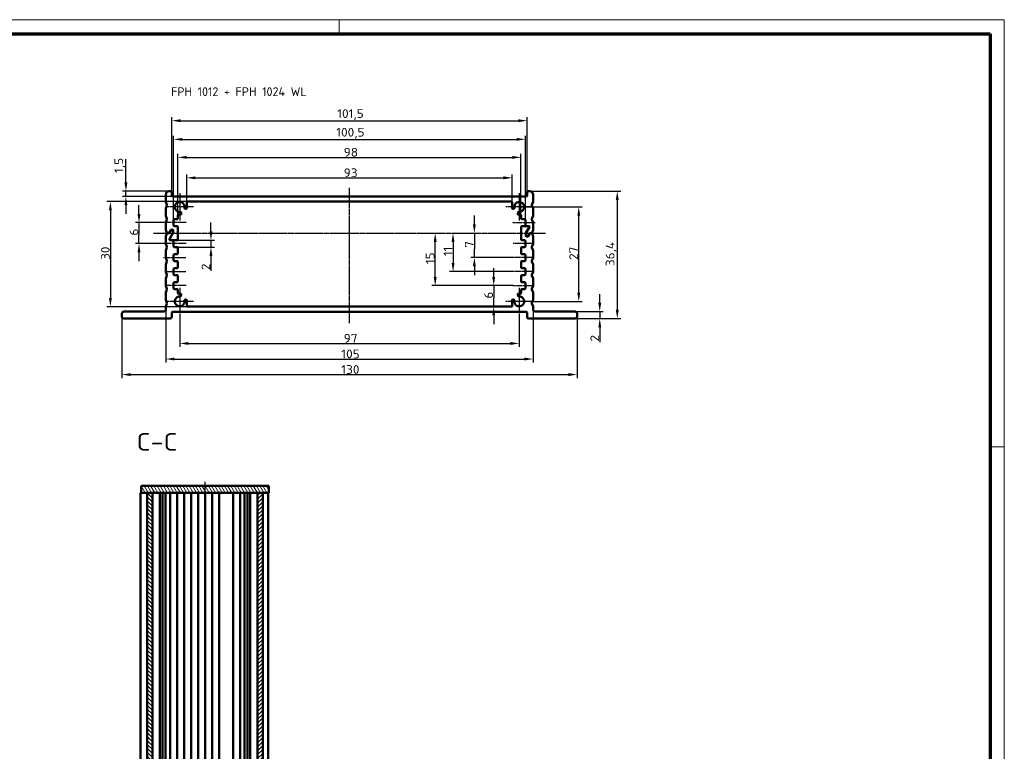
# Model space of a CAD drawing. Header units: millimetres. Extents: x 1 to 593, y 1 to 419.
# Tile 6 of 6: x 312 to 593, y 210 to 419. Entities that reach past the tile are written whole.
import ezdxf

# ---------------------------------------------------------------- set-up
doc = ezdxf.new("R2010")
doc.units = ezdxf.units.MM
doc.linetypes.add('CHAIN', pattern=[0.3543, 0.2362, -0.0295, 0.0591, -0.0295])
doc.linetypes.add('DASH_DOT', pattern=[0.37, 0.24, -0.06, 0.01, -0.06])
doc.layers.get('0').update_dxf_attribs({"lineweight": 25})
for name, color, linetype, lineweight in [('Bemaßung (ISO)', 1, 'Continuous', 25), ('Mittellinie (ISO)', 1, 'DASH_DOT', 25), ('Mittelpunktmarkierung (ISO)', 1, 'DASH_DOT', 25), ('Rahmen (ISO)', 7, 'Continuous', 70), ('Schraffur (ISO)', 1, 'Continuous', 18), ('Sichtbar (ISO)', 7, 'Continuous', 50), ('Symbol (ISO)', 1, 'Continuous', 25)]:
    doc.layers.add(name, color=color, linetype=linetype, lineweight=lineweight)
doc.styles.add('2_5', font='isocpeur.ttf', dxfattribs={"width": 1.1})
doc.styles.add('5', font='isocpeur.ttf', dxfattribs={"width": 1.1})
doc.styles.add('Notiztext (DIN)', font='isocpeur.ttf', dxfattribs={"width": 1.1})
doc.dimstyles.new('Standard (DIN)', dxfattribs={"dimtxt": 2.5, "dimasz": 2.5, "dimexe": 1, "dimexo": 0, "dimgap": 0.2, "dimtad": 1, "dimdec": 6, "dimrnd": 1e-08, "dimtxsty": '2_5', "dimcen": 0.09, "dimdle": 7, "dimclrd": 256, "dimclre": 256, "dimclrt": 5, "dimadec": 6, "dimazin": 2, "dimtfac": 0.72, "dimtmove": 0, "dimatfit": 3, "dimfxl": 1, "dimtolj": 1, "dimlwd": -1, "dimlwe": -1, "dimarcsym": 0})

# ---------------------------------------------------------------- blocks, each defined once
blk = doc.blocks.new('*D9')
at = {"layer": 'Bemaßung (ISO)'}
for p, q in [((345.8, 363.52), (345.8, 366.02)), ((353.38, 361.02), (344.8, 361.02)), ((345.8, 361.02), (345.8, 358.52)), ((345.8, 358.52), (345.8, 357.52)), ((345.8, 355.02), (345.8, 357.52)), ((352.8, 355.02), (344.8, 355.02)), ((345.8, 352.52), (345.8, 350.02))]:
    blk.add_line(p, q, dxfattribs=at)
for points in [[(345.39, 363.52), (346.22, 363.52), (345.8, 361.02)], [(345.39, 352.52), (346.22, 352.52), (345.8, 355.02)]]:
    blk.add_solid(points, dxfattribs=at)
at = {"layer": 'Defpoints', "color": 0}
for p in [(353.38, 361.02), (345.8, 355.02), (352.8, 355.02)]:
    blk.add_point(p, dxfattribs=at)
at = {"layer": 'Bemaßung (ISO)', "color": 5, "insert": (345.6, 357.33), "char_height": 2.5, "attachment_point": 7, "rotation": 90, "style": '2_5'}
blk.add_mtext('\\A1;6', dxfattribs=at)
blk = doc.blocks.new('*D10')
at = {"layer": 'Bemaßung (ISO)'}
for p, q in [((366.37, 358.52), (366.37, 361.02)), ((356.73, 356.02), (367.37, 356.02)), ((366.37, 356.02), (366.37, 354.02)), ((356.73, 354.02), (367.37, 354.02)), ((366.37, 351.52), (366.37, 347.25))]:
    blk.add_line(p, q, dxfattribs=at)
for points in [[(365.95, 358.52), (366.79, 358.52), (366.37, 356.02)], [(365.95, 351.52), (366.79, 351.52), (366.37, 354.02)]]:
    blk.add_solid(points, dxfattribs=at)
at = {"layer": 'Defpoints', "color": 0}
for p in [(356.73, 356.02), (356.73, 354.02), (366.37, 354.02)]:
    blk.add_point(p, dxfattribs=at)
at = {"layer": 'Bemaßung (ISO)', "color": 5, "insert": (366.17, 347.45), "char_height": 2.5, "attachment_point": 7, "rotation": 90, "style": '2_5'}
blk.add_mtext('\\A1;2', dxfattribs=at)
blk = doc.blocks.new('*D11')
at = {"layer": 'Bemaßung (ISO)'}
for p, q in [((359.63, 367.02), (336.63, 367.02)), ((337.63, 364.52), (337.63, 339.52)), ((359.63, 337.02), (336.63, 337.02))]:
    blk.add_line(p, q, dxfattribs=at)
for points in [[(337.22, 364.52), (338.05, 364.52), (337.63, 367.02)], [(337.22, 339.52), (338.05, 339.52), (337.63, 337.02)]]:
    blk.add_solid(points, dxfattribs=at)
at = {"layer": 'Defpoints', "color": 0}
for p in [(359.63, 367.02), (337.63, 337.02), (359.63, 337.02)]:
    blk.add_point(p, dxfattribs=at)
at = {"layer": 'Bemaßung (ISO)', "color": 5, "insert": (337.43, 350.37), "char_height": 2.5, "attachment_point": 7, "rotation": 90, "style": '2_5'}
blk.add_mtext('\\A1;30', dxfattribs=at)
blk = doc.blocks.new('*D12')
at = {"layer": 'Bemaßung (ISO)'}
for p, q in [((342.06, 372.52), (342.06, 379.13)), ((354.43, 370.02), (341.06, 370.02)), ((355.38, 368.52), (341.06, 368.52)), ((342.06, 368.52), (342.06, 370.02)), ((342.06, 366.02), (342.06, 363.52))]:
    blk.add_line(p, q, dxfattribs=at)
for points in [[(341.65, 372.52), (342.48, 372.52), (342.06, 370.02)], [(341.65, 366.02), (342.48, 366.02), (342.06, 368.52)]]:
    blk.add_solid(points, dxfattribs=at)
at = {"layer": 'Defpoints', "color": 0}
for p in [(342.06, 370.02), (354.43, 370.02), (355.38, 368.52)]:
    blk.add_point(p, dxfattribs=at)
at = {"layer": 'Bemaßung (ISO)', "color": 5, "insert": (341.86, 375.22), "char_height": 2.5, "attachment_point": 7, "rotation": 90, "style": '2_5'}
blk.add_mtext('\\A1;1,5', dxfattribs=at)
blk = doc.blocks.new('*D13')
at = {"layer": 'Bemaßung (ISO)'}
for p, q in [((357.43, 334.62), (357.43, 325.52)), ((454.43, 334.62), (454.43, 325.52)), ((359.93, 326.52), (451.93, 326.52))]:
    blk.add_line(p, q, dxfattribs=at)
for points in [[(359.93, 326.94), (359.93, 326.1), (357.43, 326.52)], [(451.93, 326.94), (451.93, 326.1), (454.43, 326.52)]]:
    blk.add_solid(points, dxfattribs=at)
at = {"layer": 'Defpoints', "color": 0}
for p in [(357.43, 334.62), (454.43, 334.62), (454.43, 326.52)]:
    blk.add_point(p, dxfattribs=at)
at = {"layer": 'Bemaßung (ISO)', "color": 5, "insert": (404.28, 326.72), "char_height": 2.5, "attachment_point": 7, "style": '2_5'}
blk.add_mtext('\\A1;97', dxfattribs=at)
blk = doc.blocks.new('*D14')
at = {"layer": 'Bemaßung (ISO)'}
for p, q in [((353.43, 336.12), (353.43, 321.06)), ((458.43, 336.12), (458.43, 321.06)), ((355.93, 322.06), (455.93, 322.06))]:
    blk.add_line(p, q, dxfattribs=at)
for points in [[(355.93, 322.48), (355.93, 321.65), (353.43, 322.06)], [(455.93, 322.48), (455.93, 321.65), (458.43, 322.06)]]:
    blk.add_solid(points, dxfattribs=at)
at = {"layer": 'Defpoints', "color": 0}
for p in [(353.43, 336.12), (458.43, 336.12), (458.43, 322.06)]:
    blk.add_point(p, dxfattribs=at)
at = {"layer": 'Bemaßung (ISO)', "color": 5, "insert": (403.59, 322.26), "char_height": 2.5, "attachment_point": 7, "style": '2_5'}
blk.add_mtext('\\A1;105', dxfattribs=at)
blk = doc.blocks.new('*D15')
at = {"layer": 'Bemaßung (ISO)'}
for p, q in [((340.93, 334.12), (340.93, 316.62)), ((470.93, 334.12), (470.93, 316.62)), ((343.43, 317.62), (468.43, 317.62))]:
    blk.add_line(p, q, dxfattribs=at)
for points in [[(343.43, 318.04), (343.43, 317.2), (340.93, 317.62)], [(468.43, 318.04), (468.43, 317.2), (470.93, 317.62)]]:
    blk.add_solid(points, dxfattribs=at)
at = {"layer": 'Defpoints', "color": 0}
for p in [(340.93, 334.12), (470.93, 334.12), (470.93, 317.62)]:
    blk.add_point(p, dxfattribs=at)
at = {"layer": 'Bemaßung (ISO)', "color": 5, "insert": (403.59, 317.82), "char_height": 2.5, "attachment_point": 7, "style": '2_5'}
blk.add_mtext('\\A1;130', dxfattribs=at)
blk = doc.blocks.new('*D16')
at = {"layer": 'Bemaßung (ISO)'}
for p, q in [((477.43, 338.12), (477.43, 340.62)), ((470.43, 335.62), (478.43, 335.62)), ((477.43, 335.62), (477.43, 333.62)), ((470.43, 333.62), (478.43, 333.62)), ((477.43, 331.12), (477.43, 326.85))]:
    blk.add_line(p, q, dxfattribs=at)
for points in [[(477.02, 338.12), (477.85, 338.12), (477.43, 335.62)], [(477.02, 331.12), (477.85, 331.12), (477.43, 333.62)]]:
    blk.add_solid(points, dxfattribs=at)
at = {"layer": 'Defpoints', "color": 0}
for p in [(470.43, 335.62), (470.43, 333.62), (477.43, 333.62)]:
    blk.add_point(p, dxfattribs=at)
at = {"layer": 'Bemaßung (ISO)', "color": 5, "insert": (477.23, 327.05), "char_height": 2.5, "attachment_point": 7, "rotation": 90, "style": '2_5'}
blk.add_mtext('\\A1;2', dxfattribs=at)
blk = doc.blocks.new('*D17')
at = {"layer": 'Bemaßung (ISO)'}
for p, q in [((454.43, 365.52), (472.43, 365.52)), ((471.43, 341.02), (471.43, 363.02)), ((458.33, 338.52), (472.43, 338.52))]:
    blk.add_line(p, q, dxfattribs=at)
for points in [[(471.02, 363.02), (471.85, 363.02), (471.43, 365.52)], [(471.02, 341.02), (471.85, 341.02), (471.43, 338.52)]]:
    blk.add_solid(points, dxfattribs=at)
at = {"layer": 'Defpoints', "color": 0}
for p in [(454.43, 365.52), (471.43, 365.52), (458.33, 338.52)]:
    blk.add_point(p, dxfattribs=at)
at = {"layer": 'Bemaßung (ISO)', "color": 5, "insert": (471.23, 350.37), "char_height": 2.5, "attachment_point": 7, "rotation": 90, "style": '2_5'}
blk.add_mtext('\\A1;27', dxfattribs=at)
blk = doc.blocks.new('*D18')
at = {"layer": 'Bemaßung (ISO)'}
for p, q in [((457.43, 370.02), (483.43, 370.02)), ((482.43, 367.52), (482.43, 336.12)), ((470.43, 333.62), (483.43, 333.62))]:
    blk.add_line(p, q, dxfattribs=at)
for points in [[(482.02, 367.52), (482.85, 367.52), (482.43, 370.02)], [(482.02, 336.12), (482.85, 336.12), (482.43, 333.62)]]:
    blk.add_solid(points, dxfattribs=at)
at = {"layer": 'Defpoints', "color": 0}
for p in [(457.43, 370.02), (470.43, 333.62), (482.43, 333.62)]:
    blk.add_point(p, dxfattribs=at)
at = {"layer": 'Bemaßung (ISO)', "color": 5, "insert": (482.23, 348.59), "char_height": 2.5, "attachment_point": 7, "rotation": 90, "style": '2_5'}
blk.add_mtext('\\A1;36,4', dxfattribs=at)
blk = doc.blocks.new('*D19')
at = {"layer": 'Bemaßung (ISO)'}
for p, q in [((441.61, 360.52), (441.61, 363.02)), ((441.61, 358.02), (441.61, 355.52)), ((441.61, 355.52), (441.61, 353.52)), ((441.61, 351.02), (441.61, 353.52)), ((452.63, 351.02), (440.61, 351.02)), ((441.61, 348.52), (441.61, 346.02))]:
    blk.add_line(p, q, dxfattribs=at)
for points in [[(441.19, 360.52), (442.03, 360.52), (441.61, 358.02)], [(441.19, 348.52), (442.03, 348.52), (441.61, 351.02)]]:
    blk.add_solid(points, dxfattribs=at)
at = {"layer": 'Defpoints', "color": 0}
for p in [(441.61, 358.02), (441.61, 351.02), (452.63, 351.02)]:
    blk.add_point(p, dxfattribs=at)
at = {"layer": 'Bemaßung (ISO)', "color": 5, "insert": (441.41, 353.83), "char_height": 2.5, "attachment_point": 7, "rotation": 90, "style": '2_5'}
blk.add_mtext('\\A1;7', dxfattribs=at)
blk = doc.blocks.new('*D20')
at = {"layer": 'Bemaßung (ISO)'}
for p, q in [((435.52, 355.52), (435.52, 349.52)), ((452.63, 347.02), (434.52, 347.02))]:
    blk.add_line(p, q, dxfattribs=at)
for points in [[(435.1, 355.52), (435.93, 355.52), (435.52, 358.02)], [(435.1, 349.52), (435.93, 349.52), (435.52, 347.02)]]:
    blk.add_solid(points, dxfattribs=at)
at = {"layer": 'Defpoints', "color": 0}
for p in [(435.52, 358.02), (435.52, 347.02), (452.63, 347.02)]:
    blk.add_point(p, dxfattribs=at)
at = {"layer": 'Bemaßung (ISO)', "color": 5, "insert": (435.32, 351.42), "char_height": 2.5, "attachment_point": 7, "rotation": 90, "style": '2_5'}
blk.add_mtext('\\A1;11', dxfattribs=at)
blk = doc.blocks.new('*D21')
at = {"layer": 'Bemaßung (ISO)'}
for p, q in [((430.42, 345.52), (430.42, 355.52)), ((452.63, 343.02), (429.42, 343.02))]:
    blk.add_line(p, q, dxfattribs=at)
for points in [[(430, 355.52), (430.84, 355.52), (430.42, 358.02)], [(430, 345.52), (430.84, 345.52), (430.42, 343.02)]]:
    blk.add_solid(points, dxfattribs=at)
at = {"layer": 'Defpoints', "color": 0}
for p in [(430.42, 358.02), (430.42, 358.02), (452.63, 343.02)]:
    blk.add_point(p, dxfattribs=at)
at = {"layer": 'Bemaßung (ISO)', "color": 5, "insert": (430.22, 349.15), "char_height": 2.5, "attachment_point": 7, "rotation": 90, "style": '2_5'}
blk.add_mtext('\\A1;15', dxfattribs=at)
blk = doc.blocks.new('*D22')
at = {"layer": 'Bemaßung (ISO)'}
for p, q in [((447.13, 345.52), (447.13, 348.02)), ((452.63, 343.02), (446.13, 343.02)), ((447.13, 343.02), (447.13, 340.52)), ((447.13, 340.52), (447.13, 339.52)), ((447.13, 337.02), (447.13, 339.52)), ((447.13, 334.52), (447.13, 332.02))]:
    blk.add_line(p, q, dxfattribs=at)
for points in [[(446.72, 345.52), (447.55, 345.52), (447.13, 343.02)], [(446.72, 334.52), (447.55, 334.52), (447.13, 337.02)]]:
    blk.add_solid(points, dxfattribs=at)
at = {"layer": 'Defpoints', "color": 0}
for p in [(452.63, 343.02), (447.13, 337.02), (447.13, 337.02)]:
    blk.add_point(p, dxfattribs=at)
at = {"layer": 'Bemaßung (ISO)', "color": 5, "insert": (446.93, 339.33), "char_height": 2.5, "attachment_point": 7, "rotation": 90, "style": '2_5'}
blk.add_mtext('\\A1;6', dxfattribs=at)
blk = doc.blocks.new('*D23')
at = {"layer": 'Bemaßung (ISO)'}
for p, q in [((359.43, 366.82), (359.43, 374.82)), ((452.43, 366.82), (452.43, 374.82)), ((361.93, 373.82), (449.93, 373.82))]:
    blk.add_line(p, q, dxfattribs=at)
for points in [[(361.93, 374.24), (361.93, 373.4), (359.43, 373.82)], [(449.93, 374.24), (449.93, 373.4), (452.43, 373.82)]]:
    blk.add_solid(points, dxfattribs=at)
at = {"layer": 'Defpoints', "color": 0}
for p in [(452.43, 373.82), (359.43, 366.82), (452.43, 366.82)]:
    blk.add_point(p, dxfattribs=at)
at = {"layer": 'Bemaßung (ISO)', "color": 5, "insert": (404.28, 374.02), "char_height": 2.5, "attachment_point": 7, "style": '2_5'}
blk.add_mtext('\\A1;93', dxfattribs=at)
blk = doc.blocks.new('*D24')
at = {"layer": 'Bemaßung (ISO)'}
for p, q in [((356.93, 363.12), (356.93, 380.67)), ((454.93, 363.12), (454.93, 380.67)), ((359.43, 379.67), (452.43, 379.67))]:
    blk.add_line(p, q, dxfattribs=at)
for points in [[(359.43, 380.09), (359.43, 379.25), (356.93, 379.67)], [(452.43, 380.09), (452.43, 379.25), (454.93, 379.67)]]:
    blk.add_solid(points, dxfattribs=at)
at = {"layer": 'Defpoints', "color": 0}
for p in [(454.93, 379.67), (356.93, 363.12), (454.93, 363.12)]:
    blk.add_point(p, dxfattribs=at)
at = {"layer": 'Bemaßung (ISO)', "color": 5, "insert": (404.28, 379.87), "char_height": 2.5, "attachment_point": 7, "style": '2_5'}
blk.add_mtext('\\A1;98', dxfattribs=at)
blk = doc.blocks.new('*D25')
at = {"layer": 'Bemaßung (ISO)'}
for p, q in [((355.68, 361.82), (355.68, 385.82)), ((456.18, 361.82), (456.18, 385.82)), ((358.18, 384.82), (453.68, 384.82))]:
    blk.add_line(p, q, dxfattribs=at)
for points in [[(358.18, 385.24), (358.18, 384.4), (355.68, 384.82)], [(453.68, 385.24), (453.68, 384.4), (456.18, 384.82)]]:
    blk.add_solid(points, dxfattribs=at)
at = {"layer": 'Defpoints', "color": 0}
for p in [(456.18, 384.82), (355.68, 361.82), (456.18, 361.82)]:
    blk.add_point(p, dxfattribs=at)
at = {"layer": 'Bemaßung (ISO)', "color": 5, "insert": (402.15, 385.02), "char_height": 2.5, "attachment_point": 7, "style": '2_5'}
blk.add_mtext('\\A1;100,5', dxfattribs=at)
blk = doc.blocks.new('*D26')
at = {"layer": 'Bemaßung (ISO)'}
for p, q in [((355.18, 369.82), (355.18, 391.15)), ((456.68, 369.82), (456.68, 391.15)), ((357.68, 390.15), (454.18, 390.15))]:
    blk.add_line(p, q, dxfattribs=at)
for points in [[(357.68, 390.57), (357.68, 389.73), (355.18, 390.15)], [(454.18, 390.57), (454.18, 389.73), (456.68, 390.15)]]:
    blk.add_solid(points, dxfattribs=at)
at = {"layer": 'Defpoints', "color": 0}
for p in [(456.68, 390.15), (355.18, 369.82), (456.68, 369.82)]:
    blk.add_point(p, dxfattribs=at)
at = {"layer": 'Bemaßung (ISO)', "color": 5, "insert": (402.43, 390.35), "char_height": 2.5, "attachment_point": 7, "style": '2_5'}
blk.add_mtext('\\A1;101,5', dxfattribs=at)
blk = doc.blocks.new('Ränder Bopla-A2-Rahmen')
at = {"layer": 'Rahmen (ISO)', "color": 1, "lineweight": 18}
for p, q in [((593, 419), (1, 419)), ((403, 419), (403, 415)), ((593, 1), (593, 419)), ((589, 297), (593, 297))]:
    blk.add_line(p, q, dxfattribs=at)
at = {"layer": 'Rahmen (ISO)', "color": 91, "lineweight": 70}
for p, q in [((20, 415), (589, 415)), ((589, 415), (589, 5))]:
    blk.add_line(p, q, dxfattribs=at)

msp = doc.modelspace()

# ---------------------------------------------------------------- hatches: boundary and pattern name
at = {"layer": 'Schraffur (ISO)'}
h = msp.add_hatch(dxfattribs=at)
h.set_pattern_fill('ANSI31', color=256, scale=6.35, angle=75.000175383, style=0)
h.set_pattern_definition([(120.00018, (0, 0), (-0.6874064, -0.3968771), [])])
h.paths.add_polyline_path([(346.4156826, 283.8672441), (348.1656826, 283.8672441), (349.6656826, 283.8672441), (379.6656826, 283.8672441), (381.1656826, 283.8672441), (382.9156826, 283.8672441), (382.9156826, 285.8672441), (346.4156826, 285.8672441)])
h = msp.add_hatch(dxfattribs=at)
h.set_pattern_fill('ANSI31', color=256, scale=6.35, angle=90.000210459, style=0)
h.set_pattern_definition([(135.00021, (0, 0), (-0.561264, -0.561268), [])])
h.paths.add_polyline_path([(348.1656826, 123.8672441), (349.6656826, 123.8672441), (349.6656826, 283.8672441), (348.1656826, 283.8672441)])
h = msp.add_hatch(dxfattribs=at)
h.set_pattern_fill('ANSI31', color=256, scale=6.35, style=0)
h.set_pattern_definition([(45, (0, 0), (-0.561266, 0.561266), [])])
h.paths.add_polyline_path([(381.1656826, 283.8672441), (379.6656826, 283.8672441), (379.6656826, 123.8672441), (381.1656826, 123.8672441)])

# ---------------------------------------------------------------- linework, layer by layer
at = {"layer": 'Mittellinie (ISO)', "linetype": 'CHAIN'}
for p, q in [((405.932369, 332.3114997), (405.932369, 370.9950036)), ((359.232369, 361.0202953), (353.382369, 361.0202953)), ((452.632369, 361.0202953), (459.0615142, 361.0202953)), ((349.9677756, 358.0202953), (461.8969624, 358.0202953)), ((359.232369, 355.0202953), (352.8032238, 355.0202953)), ((458.482369, 355.0202953), (452.632369, 355.0202953)), ((352.8032238, 351.0202953), (359.232369, 351.0202953)), ((458.482369, 351.0202953), (452.632369, 351.0202953)), ((353.382369, 347.0202953), (359.232369, 347.0202953)), ((458.482369, 347.0202953), (452.632369, 347.0202953)), ((359.232369, 343.0202953), (353.382369, 343.0202953)), ((452.632369, 343.0202953), (458.482369, 343.0202953)), ((364.6656826, 119.2370298), (364.6656826, 287.0233789))]:
    msp.add_line(p, q, dxfattribs=at)
at = {"layer": 'Mittelpunktmarkierung (ISO)', "linetype": 'CHAIN'}
for p, q in [((357.432369, 369.4202953), (357.432369, 361.6202953)), ((454.432369, 369.4202953), (454.432369, 361.6202953)), ((361.332369, 365.5202953), (353.532369, 365.5202953)), ((458.332369, 365.5202953), (450.532369, 365.5202953)), ((357.432369, 342.4202953), (357.432369, 334.6202953)), ((454.432369, 342.4202953), (454.432369, 334.6202953)), ((361.332369, 338.5202953), (353.532369, 338.5202953)), ((458.332369, 338.5202953), (450.532369, 338.5202953))]:
    msp.add_line(p, q, dxfattribs=at)
at = {"layer": 'Sichtbar (ISO)'}
for p, q in [((353.432369, 367.0588118), (353.432369, 368.9817789)), ((353.7082311, 369.7099505), (353.4466736, 369.056057)), ((354.432369, 370.0202953), (354.982369, 370.0202953)), ((355.182369, 368.7202953), (355.182369, 369.8202953)), ((456.482369, 368.5202953), (355.382369, 368.5202953)), ((456.682369, 369.8202953), (456.682369, 368.7202953)), ((456.882369, 370.0202953), (457.432369, 370.0202953)), ((458.4180643, 369.056057), (458.1565069, 369.7099505)), ((458.432369, 368.9817789), (458.432369, 367.0588118)), ((353.4466736, 366.9845337), (353.8026577, 366.0945735)), ((353.8026577, 365.9460172), (353.4466736, 365.056057)), ((359.432369, 365.1549001), (359.432369, 366.8202953)), ((452.232369, 367.0202953), (359.632369, 367.0202953)), ((452.432369, 365.1549001), (452.432369, 366.8202953)), ((458.0620802, 366.0945735), (458.4180643, 366.9845337)), ((458.4180643, 365.056057), (458.0620802, 365.9460172)), ((353.432369, 363.0588118), (353.432369, 364.9817789)), ((353.4466736, 362.9845337), (353.8026577, 362.0945735)), ((356.932369, 363.1202953), (356.932369, 362.2202953)), ((357.132369, 363.3202953), (357.6627992, 363.3202953)), ((357.8582279, 363.5628117), (357.769832, 363.9691284)), ((358.9444504, 365.0369634), (359.1714749, 364.9643958)), ((452.6932631, 364.9643958), (452.9202876, 365.0369634)), ((454.094906, 363.9691284), (454.0065101, 363.5628117)), ((454.732369, 363.3202953), (454.2019387, 363.3202953)), ((454.932369, 362.2202953), (454.932369, 363.1202953)), ((458.0620802, 362.0945735), (458.4180643, 362.9845337)), ((458.432369, 364.9817789), (458.432369, 363.0588118)), ((353.432369, 359.0588118), (353.432369, 360.9817789)), ((353.8026577, 361.9460172), (353.4466736, 361.056057)), ((355.682369, 360.2202953), (355.682369, 361.8202953)), ((355.882369, 362.0202953), (356.732369, 362.0202953)), ((455.132369, 362.0202953), (455.982369, 362.0202953)), ((456.182369, 361.8202953), (456.182369, 360.2202953)), ((458.4180643, 361.056057), (458.0620802, 361.9460172)), ((458.432369, 360.9817789), (458.432369, 359.0588118)), ((353.4466736, 358.9845337), (353.7820802, 358.1460172)), ((353.7820802, 357.8945735), (353.4466736, 357.056057)), ((353.9677756, 358.0202953), (354.2621984, 358.0202953)), ((354.3776684, 358.0202953), (353.9677756, 358.0202953)), ((354.4354035, 358.1202953), (354.8972837, 358.9202953)), ((354.9550187, 358.8202953), (354.5508735, 358.1202953)), ((355.5055741, 357.9738852), (354.5508735, 356.3202953)), ((354.5508735, 356.3202953), (355.5055741, 357.9738852)), ((355.0704888, 359.0202953), (355.332369, 359.0202953)), ((355.332369, 358.9202953), (355.1282238, 358.9202953)), ((355.532369, 358.8202953), (355.532369, 358.0738852)), ((355.532369, 358.0738852), (355.532369, 358.7202953)), ((356.732369, 360.0202953), (355.882369, 360.0202953)), ((356.932369, 359.8202953), (356.932369, 356.2202953)), ((454.932369, 356.2202953), (454.932369, 359.8202953)), ((455.132369, 360.0202953), (457.1406594, 360.0202953)), ((456.332369, 357.9667055), (456.332369, 357.3202953)), ((456.332369, 357.2202953), (456.332369, 357.9667055)), ((457.3138644, 359.7202953), (456.3591639, 358.0667055)), ((456.3591639, 358.0667055), (457.3138644, 359.7202953)), ((456.382369, 360.0202953), (457.1406594, 360.0202953)), ((456.9097193, 357.2202953), (457.3138644, 357.9202953)), ((457.4293345, 357.9202953), (456.9674543, 357.1202953)), ((457.4870695, 358.0202953), (457.8969624, 358.0202953)), ((457.8969624, 358.0202953), (457.6025396, 358.0202953)), ((458.0826577, 358.1460172), (458.4180643, 358.9845337)), ((458.4180643, 357.056057), (458.0826577, 357.8945735)), ((353.432369, 355.0588118), (353.432369, 356.9817789)), ((353.4466736, 354.9845337), (353.8026577, 354.0945735)), ((356.732369, 356.0202953), (354.7240786, 356.0202953)), ((355.482369, 356.0202953), (354.7240786, 356.0202953)), ((355.682369, 354.2202953), (355.682369, 355.8202953)), ((455.132369, 356.0202953), (455.982369, 356.0202953)), ((456.182369, 355.8202953), (456.182369, 354.2202953)), ((456.532369, 357.1202953), (456.7365142, 357.1202953)), ((456.7942492, 357.0202953), (456.532369, 357.0202953)), ((458.0620802, 354.0945735), (458.4180643, 354.9845337)), ((458.432369, 356.9817789), (458.432369, 355.0588118)), ((353.432369, 351.0588118), (353.432369, 352.9817789)), ((353.8026577, 353.9460172), (353.4466736, 353.056057)), ((355.682369, 350.2202953), (355.682369, 351.8202953)), ((356.732369, 354.0202953), (355.882369, 354.0202953)), ((355.882369, 352.0202953), (356.732369, 352.0202953)), ((356.932369, 353.8202953), (356.932369, 352.2202953)), ((454.932369, 352.2202953), (454.932369, 353.8202953)), ((455.982369, 354.0202953), (455.132369, 354.0202953)), ((455.132369, 352.0202953), (455.982369, 352.0202953)), ((456.182369, 351.8202953), (456.182369, 350.2202953)), ((458.4180643, 353.056057), (458.0620802, 353.9460172)), ((458.432369, 352.9817789), (458.432369, 351.0588118)), ((353.432369, 347.0588118), (353.432369, 348.9817789)), ((353.4466736, 350.9845337), (353.8026577, 350.0945735)), ((353.8026577, 349.9460172), (353.4466736, 349.056057)), ((356.732369, 350.0202953), (355.882369, 350.0202953)), ((356.932369, 349.8202953), (356.932369, 348.2202953)), ((454.932369, 348.2202953), (454.932369, 349.8202953)), ((455.982369, 350.0202953), (455.132369, 350.0202953)), ((458.0620802, 350.0945735), (458.4180643, 350.9845337)), ((458.4180643, 349.056057), (458.0620802, 349.9460172)), ((458.432369, 348.9817789), (458.432369, 347.0588118)), ((353.4466736, 346.9845337), (353.8026577, 346.0945735)), ((355.682369, 346.2202953), (355.682369, 347.8202953)), ((355.882369, 348.0202953), (356.732369, 348.0202953)), ((356.732369, 346.0202953), (355.882369, 346.0202953)), ((455.132369, 348.0202953), (455.982369, 348.0202953)), ((455.982369, 346.0202953), (455.132369, 346.0202953)), ((456.182369, 347.8202953), (456.182369, 346.2202953)), ((458.0620802, 346.0945735), (458.4180643, 346.9845337)), ((353.432369, 343.0588118), (353.432369, 344.9817789)), ((353.8026577, 345.9460172), (353.4466736, 345.056057)), ((355.682369, 342.2202953), (355.682369, 343.8202953)), ((355.882369, 344.0202953), (356.732369, 344.0202953)), ((356.932369, 345.8202953), (356.932369, 344.2202953)), ((454.932369, 344.2202953), (454.932369, 345.8202953)), ((455.132369, 344.0202953), (455.982369, 344.0202953)), ((456.182369, 343.8202953), (456.182369, 342.2202953)), ((458.4180643, 345.056057), (458.0620802, 345.9460172)), ((458.432369, 344.9817789), (458.432369, 343.0588118)), ((353.432369, 339.0588118), (353.432369, 340.9817789)), ((353.4466736, 342.9845337), (353.8026577, 342.0945735)), ((353.8026577, 341.9460172), (353.4466736, 341.056057)), ((356.732369, 342.0202953), (355.882369, 342.0202953)), ((356.932369, 341.8202953), (356.932369, 340.9202953)), ((357.132369, 340.7202953), (357.6627992, 340.7202953)), ((357.769832, 340.0714622), (357.8582279, 340.477779)), ((454.0065101, 340.477779), (454.094906, 340.0714622)), ((454.732369, 340.7202953), (454.2019387, 340.7202953)), ((454.932369, 340.9202953), (454.932369, 341.8202953)), ((455.982369, 342.0202953), (455.132369, 342.0202953)), ((458.0620802, 342.0945735), (458.4180643, 342.9845337)), ((458.4180643, 341.056057), (458.0620802, 341.9460172)), ((458.432369, 340.9817789), (458.432369, 339.0588118)), ((353.4466736, 338.9845337), (353.8026577, 338.0945735)), ((353.8026577, 337.9460172), (353.4466736, 337.056057)), ((359.1714749, 339.0761949), (358.9444504, 339.0036273)), ((359.432369, 338.8856906), (359.432369, 337.2202953)), ((452.432369, 338.8856906), (452.432369, 337.2202953)), ((452.9202876, 339.0036273), (452.6932631, 339.0761949)), ((458.0620802, 338.0945735), (458.4180643, 338.9845337)), ((458.4180643, 337.056057), (458.0620802, 337.9460172)), ((340.932369, 334.1202953), (340.932369, 335.1202953)), ((341.432369, 335.6202953), (352.932369, 335.6202953)), ((353.432369, 336.1202953), (353.432369, 336.9817789)), ((355.182369, 334.1202953), (355.182369, 335.3202953)), ((355.382369, 335.5202953), (456.482369, 335.5202953)), ((359.632369, 337.0202953), (452.232369, 337.0202953)), ((456.682369, 335.3202953), (456.682369, 334.1202953)), ((458.432369, 336.9817789), (458.432369, 336.1202953)), ((470.432369, 335.6202953), (458.932369, 335.6202953)), ((470.932369, 334.1202953), (470.932369, 335.1202953)), ((354.682369, 333.6202953), (341.432369, 333.6202953)), ((457.182369, 333.6202953), (470.432369, 333.6202953)), ((382.9156826, 285.8672441), (346.4156826, 285.8672441)), ((346.4156826, 285.8672441), (346.4156826, 283.8672441)), ((382.9156826, 283.8672441), (382.9156826, 285.8672441)), ((346.2656826, 283.8672441), (346.2656826, 123.8672441)), ((346.2656826, 283.8672441), (346.4156826, 283.8672441)), ((346.4156826, 283.8672441), (382.9156826, 283.8672441)), ((349.6656826, 283.8672441), (348.1656826, 283.8672441)), ((348.1656826, 283.8672441), (348.1656826, 123.8672441)), ((349.6656826, 123.8672441), (349.6656826, 283.8672441)), ((351.7310778, 123.8672441), (351.7310778, 283.8672441)), ((352.5593658, 283.8672441), (352.5593658, 123.8672441)), ((353.3656826, 123.8672441), (353.3656826, 283.8672441)), ((354.6656826, 123.8672441), (354.6656826, 283.8672441)), ((356.6656826, 283.8672441), (356.6656826, 123.8672441)), ((358.6656826, 123.8672441), (358.6656826, 283.8672441)), ((360.6656826, 283.8672441), (360.6656826, 123.8672441)), ((362.6656826, 123.8672441), (362.6656826, 283.8672441)), ((364.6656826, 283.8672441), (364.6656826, 123.8672441)), ((366.6656826, 123.8672441), (366.6656826, 283.8672441)), ((368.6656826, 283.8672441), (368.6656826, 123.8672441)), ((372.6656826, 123.8672441), (372.6656826, 283.8672441)), ((374.6656826, 283.8672441), (374.6656826, 123.8672441)), ((375.9656826, 283.8672441), (375.9656826, 123.8672441)), ((376.7719994, 283.8672441), (376.7719994, 123.8672441)), ((377.6002874, 283.8672441), (377.6002874, 123.8672441)), ((381.1656826, 283.8672441), (379.6656826, 283.8672441)), ((379.6656826, 283.8672441), (379.6656826, 123.8672441)), ((381.1656826, 123.8672441), (381.1656826, 283.8672441)), ((382.6656826, 123.8672441), (382.6656826, 283.8672441))]:
    msp.add_line(p, q, dxfattribs=at)
for centre, radius, start, end in [((353.632369, 368.9817789), 0.2, 158.198590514, 180), ((354.432369, 369.0202953), 1, 90, 136.397181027), ((354.982369, 369.8202953), 0.2, 0, 90), ((355.382369, 368.7202953), 0.2, 180, 270), ((456.482369, 368.7202953), 0.2, 270, 0), ((456.882369, 369.8202953), 0.2, 90, 180), ((457.432369, 369.0202953), 1, 43.602818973, 90), ((458.232369, 368.9817789), 0.2, 0, 21.801409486), ((353.632369, 367.0588118), 0.2, 180, 201.801409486), ((353.6169624, 366.0202953), 0.2, 338.198590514, 21.801409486), ((357.432369, 365.5202953), 1.4, 349.454444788, 275.092933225), ((359.632369, 366.8202953), 0.2, 90, 180), ((452.232369, 366.8202953), 0.2, 0, 90), ((454.432369, 365.5202953), 1.4, 264.907066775, 190.545555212), ((458.2477756, 366.0202953), 0.2, 158.198590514, 201.801409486), ((458.232369, 367.0588118), 0.2, 338.198590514, 0), ((353.632369, 364.9817789), 0.2, 158.198590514, 180), ((353.632369, 363.0588118), 0.2, 180, 201.801409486), ((357.132369, 363.1202953), 0.2, 90, 180), ((357.5744033, 363.9266121), 0.2, 12.273689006, 95.092933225), ((357.6627992, 363.5202953), 0.2, 270, 12.273689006), ((359.0053445, 365.2274677), 0.2, 169.454444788, 252.273689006), ((359.232369, 365.1549001), 0.2, 252.273689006, 0), ((452.632369, 365.1549001), 0.2, 180, 287.726310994), ((452.8593935, 365.2274677), 0.2, 287.726310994, 10.545555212), ((454.2019387, 363.5202953), 0.2, 167.726310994, 270), ((454.2903347, 363.9266121), 0.2, 84.907066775, 167.726310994), ((454.732369, 363.1202953), 0.2, 0, 90), ((458.232369, 364.9817789), 0.2, 0, 21.801409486), ((458.232369, 363.0588118), 0.2, 338.198590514, 0), ((353.632369, 360.9817789), 0.2, 158.198590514, 180), ((353.6169624, 362.0202953), 0.2, 338.198590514, 21.801409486), ((355.882369, 361.8202953), 0.2, 90, 180), ((355.882369, 360.2202953), 0.2, 180, 270), ((356.732369, 362.2202953), 0.2, 270, 0), ((455.132369, 362.2202953), 0.2, 180, 270), ((455.982369, 361.8202953), 0.2, 0, 90), ((456.382369, 360.2202953), 0.2, 180, 270), ((458.2477756, 362.0202953), 0.2, 158.198590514, 201.801409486), ((458.232369, 360.9817789), 0.2, 0, 21.801409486), ((353.632369, 359.0588118), 0.2, 180, 201.801409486), ((353.9677756, 358.2202953), 0.2, 201.801409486, 270), ((353.9677756, 357.8202953), 0.2, 90, 158.198590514), ((354.2621984, 358.2202953), 0.2, 270, 330), ((354.3776684, 358.2202953), 0.2, 270, 330), ((355.0704888, 358.8202953), 0.2, 90, 150), ((355.1282238, 358.7202953), 0.2, 90, 150), ((355.332369, 358.8202953), 0.2, 0, 90), ((355.332369, 358.7202953), 0.2, 0, 90), ((355.332369, 358.0738852), 0.2, 330, 0), ((355.332369, 358.0738852), 0.2, 330, 0), ((356.732369, 359.8202953), 0.2, 0, 90), ((455.132369, 359.8202953), 0.2, 90, 180), ((456.532369, 357.9667055), 0.2, 150, 180), ((456.532369, 357.9667055), 0.2, 150, 180), ((456.532369, 357.3202953), 0.2, 180, 270), ((457.1406594, 359.8202953), 0.2, 330, 90), ((457.1406594, 359.8202953), 0.2, 330, 90), ((457.4870695, 357.8202953), 0.2, 90, 150), ((457.6025396, 357.8202953), 0.2, 90, 150), ((457.8969624, 358.2202953), 0.2, 270, 338.198590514), ((457.8969624, 357.8202953), 0.2, 21.801409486, 90), ((458.232369, 359.0588118), 0.2, 338.198590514, 0), ((353.632369, 356.9817789), 0.2, 158.198590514, 180), ((353.632369, 355.0588118), 0.2, 180, 201.801409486), ((354.7240786, 356.2202953), 0.2, 150, 270), ((354.7240786, 356.2202953), 0.2, 150, 270), ((355.482369, 355.8202953), 0.2, 0, 90), ((356.732369, 356.2202953), 0.2, 270, 0), ((455.132369, 356.2202953), 0.2, 180, 270), ((455.982369, 355.8202953), 0.2, 0, 90), ((456.532369, 357.2202953), 0.2, 180, 270), ((456.7365142, 357.3202953), 0.2, 270, 330), ((456.7942492, 357.2202953), 0.2, 270, 330), ((458.232369, 356.9817789), 0.2, 0, 21.801409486), ((458.232369, 355.0588118), 0.2, 338.198590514, 0), ((353.632369, 352.9817789), 0.2, 158.198590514, 180), ((353.6169624, 354.0202953), 0.2, 338.198590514, 21.801409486), ((355.882369, 354.2202953), 0.2, 180, 270), ((355.882369, 351.8202953), 0.2, 90, 180), ((356.732369, 353.8202953), 0.2, 0, 90), ((356.732369, 352.2202953), 0.2, 270, 0), ((455.132369, 353.8202953), 0.2, 90, 180), ((455.132369, 352.2202953), 0.2, 180, 270), ((455.982369, 354.2202953), 0.2, 270, 0), ((455.982369, 351.8202953), 0.2, 0, 90), ((458.2477756, 354.0202953), 0.2, 158.198590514, 201.801409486), ((458.232369, 352.9817789), 0.2, 0, 21.801409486), ((353.632369, 351.0588118), 0.2, 180, 201.801409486), ((353.632369, 348.9817789), 0.2, 158.198590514, 180), ((353.6169624, 350.0202953), 0.2, 338.198590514, 21.801409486), ((355.882369, 350.2202953), 0.2, 180, 270), ((356.732369, 349.8202953), 0.2, 0, 90), ((455.132369, 349.8202953), 0.2, 90, 180), ((455.982369, 350.2202953), 0.2, 270, 0), ((458.2477756, 350.0202953), 0.2, 158.198590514, 201.801409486), ((458.232369, 351.0588118), 0.2, 338.198590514, 0), ((458.232369, 348.9817789), 0.2, 0, 21.801409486), ((353.632369, 347.0588118), 0.2, 180, 201.801409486), ((353.6169624, 346.0202953), 0.2, 338.198590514, 21.801409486), ((355.882369, 347.8202953), 0.2, 90, 180), ((355.882369, 346.2202953), 0.2, 180, 270), ((356.732369, 348.2202953), 0.2, 270, 0), ((356.732369, 345.8202953), 0.2, 0, 90), ((455.132369, 348.2202953), 0.2, 180, 270), ((455.132369, 345.8202953), 0.2, 90, 180), ((455.982369, 347.8202953), 0.2, 0, 90), ((455.982369, 346.2202953), 0.2, 270, 0), ((458.2477756, 346.0202953), 0.2, 158.198590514, 201.801409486), ((458.232369, 347.0588118), 0.2, 338.198590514, 0), ((353.632369, 344.9817789), 0.2, 158.198590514, 180), ((355.882369, 343.8202953), 0.2, 90, 180), ((356.732369, 344.2202953), 0.2, 270, 0), ((455.132369, 344.2202953), 0.2, 180, 270), ((455.982369, 343.8202953), 0.2, 0, 90), ((458.232369, 344.9817789), 0.2, 0, 21.801409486), ((353.632369, 343.0588118), 0.2, 180, 201.801409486), ((353.632369, 340.9817789), 0.2, 158.198590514, 180), ((353.6169624, 342.0202953), 0.2, 338.198590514, 21.801409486), ((355.882369, 342.2202953), 0.2, 180, 270), ((356.732369, 341.8202953), 0.2, 0, 90), ((357.132369, 340.9202953), 0.2, 180, 270), ((357.6627992, 340.5202953), 0.2, 347.726310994, 90), ((454.2019387, 340.5202953), 0.2, 90, 192.273689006), ((454.732369, 340.9202953), 0.2, 270, 0), ((455.132369, 341.8202953), 0.2, 90, 180), ((455.982369, 342.2202953), 0.2, 270, 0), ((458.2477756, 342.0202953), 0.2, 158.198590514, 201.801409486), ((458.232369, 343.0588118), 0.2, 338.198590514, 0), ((458.232369, 340.9817789), 0.2, 0, 21.801409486), ((353.632369, 339.0588118), 0.2, 180, 201.801409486), ((353.6169624, 338.0202953), 0.2, 338.198590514, 21.801409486), ((357.432369, 338.5202953), 1.4, 84.907066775, 10.545555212), ((357.5744033, 340.1139786), 0.2, 264.907066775, 347.726310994), ((359.0053445, 338.8131229), 0.2, 107.726310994, 190.545555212), ((359.232369, 338.8856906), 0.2, 0, 107.726310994), ((452.632369, 338.8856906), 0.2, 72.273689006, 180), ((452.8593935, 338.8131229), 0.2, 349.454444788, 72.273689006), ((454.432369, 338.5202953), 1.4, 169.454444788, 95.092933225), ((454.2903347, 340.1139786), 0.2, 192.273689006, 275.092933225), ((458.2477756, 338.0202953), 0.2, 158.198590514, 201.801409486), ((458.232369, 339.0588118), 0.2, 338.198590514, 0), ((341.432369, 335.1202953), 0.5, 90, 180), ((352.932369, 336.1202953), 0.5, 270, 0), ((353.632369, 336.9817789), 0.2, 158.198590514, 180), ((355.382369, 335.3202953), 0.2, 90, 180), ((359.632369, 337.2202953), 0.2, 180, 270), ((452.232369, 337.2202953), 0.2, 270, 0), ((456.482369, 335.3202953), 0.2, 0, 90), ((458.232369, 336.9817789), 0.2, 0, 21.801409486), ((458.932369, 336.1202953), 0.5, 180, 270), ((470.432369, 335.1202953), 0.5, 0, 90), ((341.432369, 334.1202953), 0.5, 180, 270), ((354.682369, 334.1202953), 0.5, 270, 0), ((457.182369, 334.1202953), 0.5, 180, 270), ((470.432369, 334.1202953), 0.5, 270, 0)]:
    msp.add_arc(centre, radius, start, end, dxfattribs=at)

# ---------------------------------------------------------------- block references
msp.add_blockref('Ränder Bopla-A2-Rahmen', (0, 0))

# ---------------------------------------------------------------- texts
at = {"layer": 'Symbol (ISO)', "color": 5, "insert": (354.9533278, 399.6918712), "char_height": 2.5, "width": 41.732373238, "attachment_point": 1, "style": 'Notiztext (DIN)'}
msp.add_mtext('{\\fISOCPEUR|b0|i0;FPH 1012 + FPH 1024 WL}', dxfattribs=at)
at = {"layer": 'Symbol (ISO)', "color": 3, "insert": (345.1346899, 295.9029298), "char_height": 5, "attachment_point": 7, "style": '5'}
msp.add_mtext('C-C', dxfattribs=at)

# ---------------------------------------------------------------- dimensions: what is measured, and where the dimension line sits
at = {"layer": 'Bemaßung (ISO)'}
for base, p1, p2, picture, middle in [((456.682369, 390.1511481), (355.182369, 369.8202953), (456.682369, 369.8202953), '*D26', (405.932369, 390.1511481)), ((456.182369, 384.8195531), (355.682369, 361.8202953), (456.182369, 361.8202953), '*D25', (405.932369, 384.8195531)), ((452.432369, 373.8202953), (359.432369, 366.8202953), (452.432369, 366.8202953), '*D23', (405.932369, 373.8202953)), ((458.432369, 322.0637985), (353.432369, 336.1202953), (458.432369, 336.1202953), '*D14', (405.932369, 322.0637985))]:
    dim = msp.add_linear_dim(base=base, p1=p1, p2=p2, dimstyle='Standard (DIN)', override={"dimgap": 0.2, "dimdec": 6, "dimtol": 0, "dimlim": 0, "dimtp": 0, "dimtm": 0, "dimtdec": 2, "dimtofl": 0, "dimatfit": 1}, dxfattribs=at)
    dim.commit()
    dim.dimension.update_dxf_attribs({"geometry": picture, "text_midpoint": middle, "dimtype": 160})
for base, p1, p2, angle, override, picture, middle in [((454.932369, 379.6702953), (356.932369, 363.1202953), (454.932369, 363.1202953), 180, {"dimgap": 0.2, "dimdec": 6, "dimtol": 0, "dimlim": 0, "dimtp": 0, "dimtm": 0, "dimtdec": 2, "dimtofl": 0, "dimatfit": 1}, '*D24', (405.932369, 379.6702953)), ((342.0629809, 370.0202953), (355.382369, 368.5202953), (354.432369, 370.0202953), 90, {"dimgap": 0.2, "dimdec": 6, "dimtol": 0, "dimlim": 0, "dimtp": 0, "dimtm": 0, "dimtdec": 2, "dimtofl": 1, "dimatfit": 1}, '*D12', (342.0629809, 377.0765453)), ((482.432369, 333.6202953), (457.432369, 370.0202953), (470.432369, 333.6202953), 270, {"dimgap": 0.2, "dimdec": 6, "dimtol": 0, "dimlim": 0, "dimtp": 0, "dimtm": 0, "dimtdec": 2, "dimtofl": 0, "dimatfit": 1}, '*D18', (482.432369, 351.8202953)), ((337.632369, 337.0202953), (359.632369, 367.0202953), (359.632369, 337.0202953), 90, {"dimgap": 0.2, "dimdec": 6, "dimtol": 0, "dimlim": 0, "dimtp": 0, "dimtm": 0, "dimtdec": 2, "dimtofl": 0, "dimatfit": 1}, '*D11', (337.632369, 352.0202953)), ((345.8032238, 355.0202953), (353.382369, 361.0202953), (352.8032238, 355.0202953), 90, {"dimgap": 0.2, "dimdec": 6, "dimtol": 0, "dimlim": 0, "dimtp": 0, "dimtm": 0, "dimtdec": 2, "dimtofl": 0}, '*D9', (345.8032238, 358.0202953)), ((441.6084128, 351.0202953), (441.6084128, 358.0202953), (452.632369, 351.0202953), 270, {"dimgap": 0.2, "dimdec": 6, "dimse1": 1, "dimtol": 0, "dimlim": 0, "dimtp": 0, "dimtm": 0, "dimtdec": 2, "dimtofl": 0}, '*D19', (441.6084128, 354.5202953)), ((471.432369, 365.5202953), (458.332369, 338.5202953), (454.432369, 365.5202953), 90, {"dimgap": 0.2, "dimdec": 6, "dimtol": 0, "dimlim": 0, "dimtp": 0, "dimtm": 0, "dimtdec": 2, "dimtofl": 0, "dimatfit": 1}, '*D17', (471.432369, 352.0202953)), ((366.3707206, 354.0202953), (356.732369, 356.0202953), (356.732369, 354.0202953), 90, {"dimgap": 0.2, "dimdec": 6, "dimtol": 0, "dimlim": 0, "dimtp": 0, "dimtm": 0, "dimtdec": 2, "dimtofl": 1, "dimatfit": 1}, '*D10', (366.3707206, 348.1327953)), ((430.4190674, 358.0202953), (452.632369, 343.0202953), (430.4190674, 358.0202953), 270, {"dimgap": 0.2, "dimdec": 6, "dimse2": 1, "dimtol": 0, "dimlim": 0, "dimtp": 0, "dimtm": 0, "dimtdec": 2, "dimtofl": 0, "dimatfit": 1}, '*D21', (430.4190674, 350.5202953)), ((435.5180096, 347.0202953), (435.5180096, 358.0202953), (452.632369, 347.0202953), 270, {"dimgap": 0.2, "dimdec": 6, "dimse1": 1, "dimtol": 0, "dimlim": 0, "dimtp": 0, "dimtm": 0, "dimtdec": 2, "dimtofl": 0, "dimatfit": 1}, '*D20', (435.5180096, 352.5202953)), ((447.1322669, 337.0202953), (452.632369, 343.0202953), (447.1322669, 337.0202953), 270, {"dimgap": 0.2, "dimdec": 6, "dimse2": 1, "dimtol": 0, "dimlim": 0, "dimtp": 0, "dimtm": 0, "dimtdec": 2, "dimtofl": 0}, '*D22', (447.1322669, 340.0202953)), ((477.432369, 333.6202953), (470.432369, 335.6202953), (470.432369, 333.6202953), 90, {"dimgap": 0.2, "dimdec": 6, "dimtol": 0, "dimlim": 0, "dimtp": 0, "dimtm": 0, "dimtdec": 2, "dimtofl": 1, "dimatfit": 1}, '*D16', (477.432369, 327.7327953)), ((470.932369, 317.6202953), (340.932369, 334.1202953), (470.932369, 334.1202953), 180, {"dimgap": 0.2, "dimdec": 6, "dimtol": 0, "dimlim": 0, "dimtp": 0, "dimtm": 0, "dimtdec": 2, "dimtofl": 0, "dimatfit": 1}, '*D15', (405.932369, 317.6202953)), ((454.432369, 326.5202953), (357.432369, 334.6202953), (454.432369, 334.6202953), 180, {"dimgap": 0.2, "dimdec": 6, "dimtol": 0, "dimlim": 0, "dimtp": 0, "dimtm": 0, "dimtdec": 2, "dimtofl": 0, "dimatfit": 1}, '*D13', (405.932369, 326.5202953))]:
    dim = msp.add_linear_dim(base=base, p1=p1, p2=p2, angle=angle, dimstyle='Standard (DIN)', override=override, dxfattribs=at)
    dim.commit()
    dim.dimension.update_dxf_attribs({"geometry": picture, "text_midpoint": middle, "dimtype": 160})

doc.saveas('drawing.dxf')
